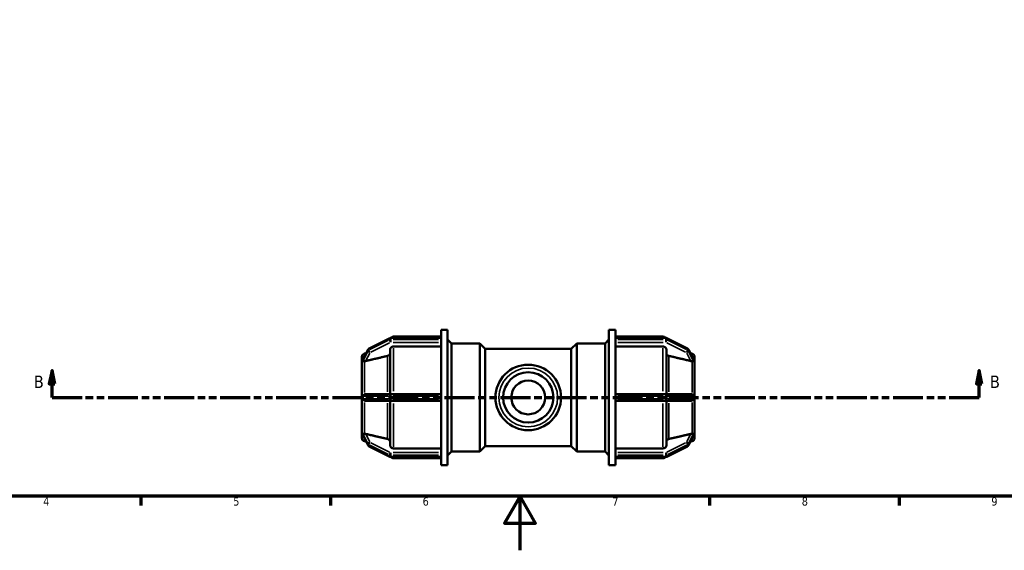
# Model space of a CAD drawing. Header units: millimetres. Extents: x 0 to 901, y -217 to 599.
# Tile 3 of 8: x 236 to 599, y 0 to 196. Entities that reach past the tile are written whole.
import ezdxf

# ---------------------------------------------------------------- set-up
doc = ezdxf.new("R2010")
doc.units = ezdxf.units.MM
doc.linetypes.add('DOUBLE_DASH_CHAIN', pattern=[1.2403, 0.6614, -0.0827, 0.1654, -0.0827, 0.1654, -0.0827])
for name, color, linetype, lineweight in [('Border (ANSI)', 7, 'Continuous', 70), ('Section Line (ANSI)', 7, 'DOUBLE_DASH_CHAIN', 70), ('Visible (ANSI)', 7, 'Continuous', 50), ('Visible Narrow (ANSI)', 7, 'Continuous', 35)]:
    doc.layers.add(name, color=color, linetype=linetype, lineweight=lineweight)
doc.styles.add('Label Text (ANSI)', font='tahoma.ttf')
doc.styles.add('Note Text (ANSI)', font='tahoma.ttf')

# ---------------------------------------------------------------- blocks, each defined once
blk = doc.blocks.new('Borders Default Border')
at = {"layer": 'Border (ANSI)'}
for p, q in [((280.33, 20), (280.33, 16.55)), ((350.42, 20), (350.42, 16.55)), ((490.58, 20), (490.58, 16.55)), ((560.67, 20), (560.67, 16.55))]:
    blk.add_line(p, q, dxfattribs=at)
at = {"layer": 'Border (ANSI)', "flags": 128}
for points in [[(20, 20), (20, 574), (821, 574), (821, 20), (20, 20)], [(420.5, 0), (420.5, 20), (414.73, 10), (426.27, 10), (420.5, 20)]]:
    blk.add_lwpolyline(points, dxfattribs=at)
at = {"layer": 'Border (ANSI)', "char_height": 3.05, "attachment_point": 7, "style": 'Note Text (ANSI)'}
for s, insert in [('4', (244.23, 16.55)), ('5', (314.48, 16.49)), ('6', (384.49, 16.49)), ('7', (454.6, 16.55)), ('8', (524.63, 16.48)), ('9', (594.7, 16.49))]:
    blk.add_mtext(s, dxfattribs=dict(at, insert=insert))
blk = doc.blocks.new('2dTransSection0')
at = {"layer": 'Section Line (ANSI)', "linetype": 'Continuous'}
for p, q in [((247.5, 66.53), (246.5, 61.53)), ((247.5, 61.53), (247.5, 66.53)), ((248.5, 61.53), (247.5, 66.53)), ((590.23, 66.53), (589.23, 61.53)), ((590.23, 61.53), (590.23, 66.53)), ((591.23, 61.53), (590.23, 66.53)), ((246.5, 61.53), (248.5, 61.53)), ((247.5, 56.53), (247.5, 61.53)), ((589.23, 61.53), (591.23, 61.53)), ((590.23, 56.53), (590.23, 61.53)), ((247.5, 56.53), (258.63, 56.53)), ((579.1, 56.53), (590.23, 56.53))]:
    blk.add_line(p, q, dxfattribs=at)
at = {"layer": 'Section Line (ANSI)', "linetype": 'DOUBLE_DASH_CHAIN', "ltscale": 16.70952}
blk.add_line((247.5, 56.53), (590.23, 56.53), dxfattribs=at)
at = {"layer": 'Section Line (ANSI)', "linetype": 'Continuous', "flags": 128}
for points in [[(248.5, 61.53), (247.5, 66.53), (246.5, 61.53), (248.5, 61.53)], [(591.23, 61.53), (590.23, 66.53), (589.23, 61.53), (591.23, 61.53)]]:
    blk.add_lwpolyline(points, dxfattribs=at)
at = {"layer": 'Section Line (ANSI)'}
for points in [[(248.5, 61.53), (247.5, 66.53), (246.5, 61.53), (248.5, 61.53)], [(591.23, 61.53), (590.23, 66.53), (589.23, 61.53), (591.23, 61.53)]]:
    blk.add_solid(points, dxfattribs=at)
at = {"layer": 'Section Line (ANSI)', "char_height": 4.57, "attachment_point": 7, "style": 'Label Text (ANSI)'}
for insert in [(240.76, 60.03), (594.18, 60.03)]:
    blk.add_mtext('B', dxfattribs=dict(at, insert=insert))

msp = doc.modelspace()

# ---------------------------------------------------------------- linework, layer by layer
at = {"layer": 'Visible (ANSI)'}
for p, q in [((391.312, 78.475), (391.312, 81.529)), ((391.312, 81.529), (393.712, 81.529)), ((393.712, 31.529), (393.712, 81.529)), ((453.352, 31.529), (453.352, 81.529)), ((453.352, 81.529), (455.752, 81.529)), ((455.752, 78.475), (455.752, 81.529)), ((372.352, 78.451), (364.682, 74.616)), ((391.312, 78.53), (372.688, 78.53)), ((373.737, 79.029), (391.312, 79.029)), ((391.312, 78.475), (391.312, 78.429)), ((391.312, 78.179), (391.312, 78.429)), ((391.312, 77.929), (391.312, 78.179)), ((391.312, 77.929), (391.312, 77.871)), ((391.312, 57.133), (391.312, 77.871)), ((395.152, 76.529), (393.712, 77.969)), ((395.152, 36.529), (395.152, 76.529)), ((395.152, 76.529), (405.632, 76.529)), ((405.632, 36.529), (405.632, 76.529)), ((407.632, 74.529), (405.632, 76.529)), ((439.432, 74.529), (441.432, 76.529)), ((441.432, 76.529), (441.432, 36.529)), ((441.432, 76.529), (451.912, 76.529)), ((451.912, 76.529), (453.352, 77.969)), ((451.912, 36.529), (451.912, 76.529)), ((455.752, 79.029), (473.328, 79.029)), ((455.752, 78.53), (474.377, 78.53)), ((455.752, 78.429), (455.752, 78.475)), ((455.752, 78.179), (455.752, 78.429)), ((455.752, 77.929), (455.752, 78.179)), ((455.752, 77.871), (455.752, 77.929)), ((455.752, 57.133), (455.752, 77.871)), ((474.712, 78.451), (482.382, 74.616)), ((364.351, 74.289), (362.475, 70.661)), ((362.959, 72.726), (363.637, 72.908)), ((372.487, 57.779), (372.487, 74.275)), ((391.312, 75.359), (373.737, 75.359)), ((407.632, 38.529), (407.632, 74.529)), ((407.632, 74.529), (439.432, 74.529)), ((439.432, 38.529), (439.432, 74.529)), ((473.328, 75.359), (455.752, 75.359)), ((474.578, 74.275), (474.578, 57.779)), ((482.713, 74.289), (484.589, 70.661)), ((484.106, 72.726), (483.428, 72.908)), ((362.032, 70.135), (362.032, 71.518)), ((362.034, 70.137), (362.032, 70.135)), ((362.032, 70.135), (362.032, 69.51)), ((362.032, 69.51), (362.032, 68.885)), ((485.031, 70.137), (485.032, 70.135)), ((485.032, 71.518), (485.032, 70.135)), ((485.032, 70.135), (485.032, 69.51)), ((485.032, 69.51), (485.032, 68.885)), ((362.032, 68.885), (362.034, 68.887)), ((362.033, 68.884), (362.032, 68.885)), ((362.032, 57.779), (362.032, 68.885)), ((485.032, 68.885), (485.031, 68.887)), ((485.031, 68.884), (485.032, 68.885)), ((485.032, 68.885), (485.032, 57.779)), ((362.032, 57.779), (362.032, 56.529)), ((362.034, 57.779), (362.032, 57.779)), ((362.032, 56.529), (362.032, 55.279)), ((362.032, 44.172), (362.032, 55.279)), ((362.032, 55.279), (362.034, 55.279)), ((365.018, 57.779), (363.43, 57.779)), ((363.43, 55.279), (365.018, 55.279)), ((372.688, 57.779), (365.018, 57.779)), ((365.018, 55.279), (372.688, 55.279)), ((372.487, 38.783), (372.487, 55.279)), ((391.312, 57.779), (372.688, 57.779)), ((372.688, 55.279), (391.312, 55.279)), ((391.312, 57.133), (391.312, 57.029)), ((391.312, 56.529), (391.312, 57.029)), ((391.312, 56.029), (391.312, 56.529)), ((391.312, 56.029), (391.312, 55.924)), ((391.312, 35.187), (391.312, 55.924)), ((474.377, 57.779), (455.752, 57.779)), ((455.752, 57.029), (455.752, 57.133)), ((455.752, 56.529), (455.752, 57.029)), ((455.752, 56.029), (455.752, 56.529)), ((455.752, 55.924), (455.752, 56.029)), ((455.752, 35.187), (455.752, 55.924)), ((455.752, 55.279), (474.377, 55.279)), ((482.047, 57.779), (474.377, 57.779)), ((474.377, 55.279), (482.047, 55.279)), ((474.578, 55.279), (474.578, 38.783)), ((483.635, 57.779), (482.047, 57.779)), ((482.047, 55.279), (483.635, 55.279)), ((485.031, 57.779), (485.032, 57.779)), ((485.032, 55.279), (485.031, 55.279)), ((485.032, 57.779), (485.032, 56.529)), ((485.032, 56.529), (485.032, 55.279)), ((485.032, 55.279), (485.032, 44.172)), ((362.032, 44.172), (362.033, 44.173)), ((362.032, 44.172), (362.032, 43.547)), ((362.034, 44.17), (362.032, 44.172)), ((485.032, 44.172), (485.031, 44.173)), ((485.031, 44.17), (485.032, 44.172)), ((485.032, 44.172), (485.032, 43.547)), ((362.032, 43.547), (362.032, 42.922)), ((362.032, 42.922), (362.034, 42.92)), ((362.032, 41.539), (362.032, 42.922)), ((362.475, 42.397), (364.351, 38.768)), ((362.959, 40.332), (363.637, 40.15)), ((484.589, 42.397), (482.713, 38.768)), ((484.106, 40.332), (483.428, 40.15)), ((485.032, 42.922), (485.031, 42.92)), ((485.032, 43.547), (485.032, 42.922)), ((485.032, 42.922), (485.032, 41.539)), ((364.682, 38.442), (372.352, 34.607)), ((373.737, 37.698), (391.312, 37.698)), ((395.152, 36.529), (393.712, 35.089)), ((395.152, 36.529), (405.632, 36.529)), ((407.632, 38.529), (405.632, 36.529)), ((407.632, 38.529), (439.432, 38.529)), ((439.432, 38.529), (441.432, 36.529)), ((441.432, 36.529), (451.912, 36.529)), ((451.912, 36.529), (453.352, 35.089)), ((455.752, 37.698), (473.328, 37.698)), ((482.382, 38.442), (474.712, 34.607)), ((372.688, 34.528), (391.312, 34.528)), ((373.737, 34.029), (391.312, 34.029)), ((391.312, 35.187), (391.312, 35.128)), ((391.312, 34.878), (391.312, 35.128)), ((391.312, 34.628), (391.312, 34.878)), ((391.312, 34.628), (391.312, 34.582)), ((391.312, 31.529), (391.312, 34.582)), ((455.752, 35.128), (455.752, 35.187)), ((455.752, 34.878), (455.752, 35.128)), ((455.752, 34.628), (455.752, 34.878)), ((455.752, 34.582), (455.752, 34.628)), ((455.752, 31.529), (455.752, 34.582)), ((474.377, 34.528), (455.752, 34.528)), ((455.752, 34.029), (473.328, 34.029)), ((391.312, 31.529), (393.712, 31.529)), ((453.352, 31.529), (455.752, 31.529))]:
    msp.add_line(p, q, dxfattribs=at)
for radius in [12.11, 9.316, 6.25]:
    msp.add_circle((423.532, 56.529), radius, dxfattribs=at)
for centre, radius, start, end in [((372.688, 77.78), 0.75, 90, 116.56505), ((373.737, 77.779), 1.25, 90, 143.06613), ((473.328, 77.779), 1.25, 36.93387, 90), ((474.377, 77.78), 0.75, 63.43495, 90), ((365.018, 73.945), 0.75, 116.56505, 152.66053), ((482.047, 73.945), 0.75, 27.33947, 63.43495), ((363.282, 71.518), 1.25, 105, 180), ((483.782, 71.518), 1.25, 0, 75), ((363.282, 41.539), 1.25, 180, 255), ((483.782, 41.539), 1.25, 285, 0), ((365.018, 39.113), 0.75, 207.33947, 243.43495), ((482.047, 39.113), 0.75, 296.56505, 332.66053), ((372.688, 35.278), 0.75, 243.43495, 270), ((373.737, 35.279), 1.25, 216.93387, 270), ((473.328, 35.279), 1.25, 270, 323.06613), ((474.377, 35.278), 0.75, 270, 296.56505)]:
    msp.add_arc(centre, radius, start, end, dxfattribs=at)
for points, knots in [([(372.487, 72.938), (372.487, 72.804), (372.451, 72.646), (372.332, 72.399), (372.229, 72.265), (372.011, 72.076), (371.857, 71.987), (371.667, 71.918), (371.614, 71.903), (371.56, 71.89)], [0.18529753, 0.18529753, 0.18529753, 0.18529753, 0.23170372, 0.23170372, 0.2780663, 0.2780663, 0.3243679, 0.3243679, 0.33995548, 0.33995548, 0.33995548, 0.33995548]), ([(373.737, 75.359), (373.583, 75.359), (373.401, 75.328), (373.116, 75.226), (372.962, 75.136), (372.744, 74.947), (372.641, 74.814), (372.523, 74.566), (372.487, 74.409), (372.487, 74.275)], [0, 0, 0, 0, 0.04625641, 0.04625641, 0.09254942, 0.09254942, 0.13888947, 0.13888947, 0.18527327, 0.18527327, 0.18527327, 0.18527327]), ([(474.578, 74.275), (474.578, 74.409), (474.542, 74.566), (474.424, 74.814), (474.321, 74.947), (474.102, 75.136), (473.949, 75.226), (473.664, 75.328), (473.482, 75.359), (473.328, 75.359)], [-0.18527327, -0.18527327, -0.18527327, -0.18527327, -0.13888947, -0.13888947, -0.09254942, -0.09254942, -0.04625641, -0.04625641, 0, 0, 0, 0]), ([(475.504, 71.89), (475.45, 71.903), (475.398, 71.918), (475.207, 71.987), (475.053, 72.076), (474.835, 72.265), (474.732, 72.399), (474.614, 72.646), (474.578, 72.804), (474.578, 72.938)], [0.40127516, 0.40127516, 0.40127516, 0.40127516, 0.41686274, 0.41686274, 0.46316434, 0.46316434, 0.50952692, 0.50952692, 0.55593311, 0.55593311, 0.55593311, 0.55593311]), ([(362.444, 70.556), (362.443, 70.572), (362.446, 70.59), (362.459, 70.626), (362.466, 70.643), (362.475, 70.661)], [-0.391297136, -0.391297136, -0.391297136, -0.391297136, -0.376641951, -0.376641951, -0.365733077, -0.365733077, -0.365733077, -0.365733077]), ([(362.444, 70.056), (362.448, 70.15), (362.45, 70.237), (362.45, 70.398), (362.448, 70.479), (362.444, 70.556)], [-0.61928994, -0.61928994, -0.61928994, -0.61928994, -0.571019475, -0.571019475, -0.522749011, -0.522749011, -0.522749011, -0.522749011]), ([(362.959, 69.948), (362.833, 69.952), (362.726, 69.953), (362.568, 69.961), (362.509, 69.966), (362.456, 70.001), (362.447, 70.018), (362.444, 70.043), (362.444, 70.05), (362.444, 70.056)], [-0.60409147, -0.60409147, -0.60409147, -0.60409147, -0.56128979, -0.56128979, -0.52263659, -0.52263659, -0.49972855, -0.49972855, -0.49277707, -0.49277707, -0.49277707, -0.49277707]), ([(363.43, 69.999), (363.422, 69.997), (363.414, 69.995), (363.29, 69.968), (363.166, 69.95), (363.018, 69.946), (362.988, 69.947), (362.959, 69.948)], [0.262425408, 0.262425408, 0.262425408, 0.262425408, 0.264880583, 0.264880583, 0.300726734, 0.300726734, 0.310144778, 0.310144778, 0.310144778, 0.310144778]), ([(484.106, 69.948), (484.077, 69.947), (484.046, 69.946), (483.899, 69.95), (483.774, 69.968), (483.659, 69.993), (483.651, 69.995), (483.643, 69.997), (483.635, 69.999)], [0.474655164, 0.474655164, 0.474655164, 0.474655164, 0.484073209, 0.484073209, 0.51991936, 0.51991936, 0.51991936, 0.522374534, 0.522374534, 0.522374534, 0.522374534]), ([(484.621, 70.056), (484.621, 70.046), (484.62, 70.037), (484.614, 70.011), (484.603, 69.994), (484.536, 69.962), (484.466, 69.958), (484.301, 69.953), (484.209, 69.952), (484.106, 69.948)], [-0.13760114, -0.13760114, -0.13760114, -0.13760114, -0.12722895, -0.12722895, -0.10418158, -0.10418158, -0.06643677, -0.06643677, -0.03325811, -0.03325811, -0.03325811, -0.03325811]), ([(484.589, 70.661), (484.598, 70.643), (484.606, 70.627), (484.618, 70.59), (484.622, 70.571), (484.621, 70.556)], [-0.16782157, -0.16782157, -0.16782157, -0.16782157, -0.153587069, -0.153587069, -0.134048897, -0.134048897, -0.134048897, -0.134048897]), ([(484.621, 70.556), (484.617, 70.479), (484.615, 70.398), (484.615, 70.318), (484.615, 70.237), (484.617, 70.15), (484.621, 70.056)], [-0.048270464, -0.048270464, -0.048270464, -0.048270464, 0, 0, 0, 0.048270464, 0.048270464, 0.048270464, 0.048270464]), ([(362.444, 57.029), (362.443, 57.055), (362.445, 57.082), (362.457, 57.155), (362.474, 57.205), (362.549, 57.35), (362.624, 57.44), (362.791, 57.581), (362.872, 57.633), (362.959, 57.675)], [-0.370269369, -0.370269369, -0.370269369, -0.370269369, -0.358266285, -0.358266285, -0.33684905, -0.33684905, -0.302343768, -0.302343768, -0.276732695, -0.276732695, -0.276732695, -0.276732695]), ([(362.959, 55.383), (362.952, 55.386), (362.945, 55.39), (362.8, 55.463), (362.686, 55.556), (362.555, 55.706), (362.515, 55.767), (362.47, 55.867), (362.456, 55.909), (362.445, 55.979), (362.443, 56.004), (362.444, 56.029)], [-0.54491098, -0.54491098, -0.54491098, -0.54491098, -0.5425626, -0.5425626, -0.49562447, -0.49562447, -0.46714658, -0.46714658, -0.44904306, -0.44904306, -0.43900418, -0.43900418, -0.43900418, -0.43900418]), ([(362.444, 56.029), (362.448, 56.2), (362.45, 56.368), (362.45, 56.69), (362.448, 56.858), (362.444, 57.029)], [0.522749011, 0.522749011, 0.522749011, 0.522749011, 0.571019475, 0.571019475, 0.61928994, 0.61928994, 0.61928994, 0.61928994]), ([(362.959, 57.675), (362.988, 57.689), (363.018, 57.701), (363.166, 57.755), (363.29, 57.776), (363.414, 57.779), (363.422, 57.779), (363.43, 57.779)], [0.209774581, 0.209774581, 0.209774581, 0.209774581, 0.219192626, 0.219192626, 0.255038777, 0.255038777, 0.257493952, 0.257493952, 0.257493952, 0.257493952]), ([(363.43, 55.279), (363.422, 55.279), (363.414, 55.279), (363.29, 55.281), (363.166, 55.302), (363.018, 55.356), (362.988, 55.369), (362.959, 55.383)], [0.262425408, 0.262425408, 0.262425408, 0.262425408, 0.264880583, 0.264880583, 0.300726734, 0.300726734, 0.310144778, 0.310144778, 0.310144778, 0.310144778]), ([(483.635, 57.779), (483.643, 57.779), (483.651, 57.779), (483.659, 57.779), (483.774, 57.776), (483.899, 57.755), (484.046, 57.701), (484.077, 57.689), (484.106, 57.675)], [0.517464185, 0.517464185, 0.517464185, 0.517464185, 0.51991936, 0.51991936, 0.51991936, 0.555765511, 0.555765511, 0.565183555, 0.565183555, 0.565183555, 0.565183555]), ([(484.106, 55.383), (484.077, 55.369), (484.046, 55.356), (483.899, 55.302), (483.774, 55.281), (483.659, 55.279), (483.651, 55.279), (483.643, 55.279), (483.635, 55.279)], [0.474655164, 0.474655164, 0.474655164, 0.474655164, 0.484073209, 0.484073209, 0.51991936, 0.51991936, 0.51991936, 0.522374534, 0.522374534, 0.522374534, 0.522374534]), ([(484.106, 57.675), (484.242, 57.609), (484.353, 57.523), (484.492, 57.375), (484.538, 57.311), (484.589, 57.206), (484.605, 57.163), (484.619, 57.088), (484.621, 57.058), (484.621, 57.029)], [-0.28043631, -0.28043631, -0.28043631, -0.28043631, -0.22154922, -0.22154922, -0.18007892, -0.18007892, -0.15367875, -0.15367875, -0.13632093, -0.13632093, -0.13632093, -0.13632093]), ([(484.621, 56.029), (484.621, 56.008), (484.62, 55.987), (484.612, 55.926), (484.601, 55.878), (484.534, 55.735), (484.468, 55.649), (484.306, 55.5), (484.212, 55.434), (484.106, 55.383)], [-0.14575061, -0.14575061, -0.14575061, -0.14575061, -0.13253587, -0.13253587, -0.10760694, -0.10760694, -0.0689931, -0.0689931, -0.03374986, -0.03374986, -0.03374986, -0.03374986]), ([(484.621, 57.029), (484.617, 56.858), (484.615, 56.69), (484.615, 56.529), (484.615, 56.368), (484.617, 56.2), (484.621, 56.029)], [-0.048270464, -0.048270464, -0.048270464, -0.048270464, 0, 0, 0, 0.048270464, 0.048270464, 0.048270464, 0.048270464]), ([(362.444, 43.001), (362.444, 43.002), (362.444, 43.002), (362.443, 43.025), (362.449, 43.043), (362.48, 43.079), (362.517, 43.088), (362.626, 43.103), (362.726, 43.103), (362.889, 43.107), (362.923, 43.109), (362.959, 43.11)], [-0.47142766, -0.47142766, -0.47142766, -0.47142766, -0.47118222, -0.47118222, -0.44902911, -0.44902911, -0.41144819, -0.41144819, -0.35094542, -0.35094542, -0.33572019, -0.33572019, -0.33572019, -0.33572019]), ([(362.444, 42.501), (362.448, 42.579), (362.45, 42.659), (362.45, 42.82), (362.448, 42.908), (362.444, 43.001)], [0.522749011, 0.522749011, 0.522749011, 0.522749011, 0.571019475, 0.571019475, 0.61928994, 0.61928994, 0.61928994, 0.61928994]), ([(362.475, 42.397), (362.461, 42.424), (362.451, 42.451), (362.444, 42.484), (362.444, 42.493), (362.444, 42.501)], [-0.41507325, -0.41507325, -0.41507325, -0.41507325, -0.397395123, -0.397395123, -0.389252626, -0.389252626, -0.389252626, -0.389252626]), ([(362.959, 43.11), (362.988, 43.111), (363.018, 43.111), (363.166, 43.107), (363.29, 43.09), (363.414, 43.063), (363.422, 43.061), (363.43, 43.059)], [0.209774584, 0.209774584, 0.209774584, 0.209774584, 0.219192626, 0.219192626, 0.255038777, 0.255038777, 0.257493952, 0.257493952, 0.257493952, 0.257493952]), ([(371.56, 41.167), (371.614, 41.155), (371.667, 41.139), (371.857, 41.071), (372.011, 40.982), (372.229, 40.792), (372.332, 40.659), (372.451, 40.411), (372.487, 40.253), (372.487, 40.12)], [0.40127516, 0.40127516, 0.40127516, 0.40127516, 0.41686274, 0.41686274, 0.46316434, 0.46316434, 0.50952692, 0.50952692, 0.55593311, 0.55593311, 0.55593311, 0.55593311]), ([(474.578, 40.12), (474.578, 40.253), (474.614, 40.411), (474.732, 40.659), (474.835, 40.792), (475.053, 40.982), (475.207, 41.071), (475.398, 41.139), (475.45, 41.155), (475.504, 41.167)], [0.18529753, 0.18529753, 0.18529753, 0.18529753, 0.23170372, 0.23170372, 0.2780663, 0.2780663, 0.3243679, 0.3243679, 0.33995548, 0.33995548, 0.33995548, 0.33995548]), ([(483.635, 43.059), (483.643, 43.061), (483.651, 43.063), (483.659, 43.064), (483.774, 43.09), (483.899, 43.107), (484.046, 43.111), (484.077, 43.111), (484.106, 43.11)], [0.517464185, 0.517464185, 0.517464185, 0.517464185, 0.51991936, 0.51991936, 0.51991936, 0.555765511, 0.555765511, 0.565183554, 0.565183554, 0.565183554, 0.565183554]), ([(484.106, 43.11), (484.167, 43.108), (484.225, 43.106), (484.399, 43.102), (484.49, 43.101), (484.581, 43.078), (484.602, 43.064), (484.619, 43.032), (484.621, 43.018), (484.621, 43.001)], [-0.2695811, -0.2695811, -0.2695811, -0.2695811, -0.24529417, -0.24529417, -0.19024601, -0.19024601, -0.15678509, -0.15678509, -0.13807763, -0.13807763, -0.13807763, -0.13807763]), ([(484.621, 42.501), (484.621, 42.494), (484.621, 42.485), (484.615, 42.457), (484.607, 42.432), (484.589, 42.397)], [-0.142670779, -0.142670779, -0.142670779, -0.142670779, -0.132388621, -0.132388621, -0.111176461, -0.111176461, -0.111176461, -0.111176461]), ([(484.621, 43.001), (484.617, 42.908), (484.615, 42.82), (484.615, 42.74), (484.615, 42.659), (484.617, 42.579), (484.621, 42.501)], [-0.048270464, -0.048270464, -0.048270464, -0.048270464, 0, 0, 0, 0.048270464, 0.048270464, 0.048270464, 0.048270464]), ([(372.487, 38.783), (372.487, 38.649), (372.523, 38.491), (372.641, 38.244), (372.744, 38.11), (372.962, 37.921), (373.116, 37.832), (373.401, 37.73), (373.583, 37.698), (373.737, 37.698)], [-0.18527327, -0.18527327, -0.18527327, -0.18527327, -0.13888947, -0.13888947, -0.09254942, -0.09254942, -0.04625641, -0.04625641, 0, 0, 0, 0]), ([(473.328, 37.698), (473.482, 37.698), (473.664, 37.73), (473.949, 37.832), (474.102, 37.921), (474.321, 38.11), (474.424, 38.244), (474.542, 38.491), (474.578, 38.649), (474.578, 38.783)], [0, 0, 0, 0, 0.04625641, 0.04625641, 0.09254942, 0.09254942, 0.13888947, 0.13888947, 0.18527327, 0.18527327, 0.18527327, 0.18527327])]:
    msp.add_open_spline(points, degree=3, knots=knots, dxfattribs=at)
for points in [[(362.034, 70.137), (362.032, 69.921), (362.032, 69.708), (362.032, 69.51)], [(362.032, 69.51), (362.032, 69.312), (362.032, 69.097), (362.034, 68.887)], [(485.032, 69.51), (485.032, 69.708), (485.033, 69.921), (485.031, 70.137)], [(485.031, 68.887), (485.033, 69.097), (485.032, 69.312), (485.032, 69.51)], [(362.034, 68.887), (362.033, 68.886), (362.033, 68.885), (362.033, 68.884)], [(485.031, 68.884), (485.031, 68.885), (485.031, 68.886), (485.031, 68.887)], [(362.034, 57.779), (362.032, 57.353), (362.032, 56.925), (362.032, 56.529)], [(362.032, 56.529), (362.032, 56.132), (362.032, 55.704), (362.034, 55.279)], [(485.032, 56.529), (485.032, 56.925), (485.033, 57.353), (485.031, 57.779)], [(485.031, 55.279), (485.033, 55.704), (485.032, 56.132), (485.032, 56.529)], [(362.034, 44.17), (362.032, 43.961), (362.032, 43.746), (362.032, 43.547)], [(362.033, 44.173), (362.033, 44.172), (362.033, 44.171), (362.034, 44.17)], [(485.031, 44.17), (485.031, 44.171), (485.031, 44.172), (485.031, 44.173)], [(485.032, 43.547), (485.032, 43.746), (485.033, 43.961), (485.031, 44.17)], [(362.032, 43.547), (362.032, 43.349), (362.032, 43.136), (362.034, 42.92)], [(485.031, 42.92), (485.033, 43.136), (485.032, 43.349), (485.032, 43.547)]]:
    msp.add_open_spline(points, degree=3, dxfattribs=at)
for points, weights in [([(371.56, 71.89), (367.239, 70.885), (363.43, 69.999)], [1, 1.00209547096, 1.00024500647]), ([(483.635, 69.999), (479.825, 70.885), (475.504, 71.89)], [1.00024500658, 1.00209547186, 1]), ([(363.43, 43.059), (367.239, 42.172), (371.56, 41.167)], [1.00024500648, 1.00209547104, 1]), ([(475.504, 41.167), (479.825, 42.172), (483.635, 43.059)], [1, 1.00209547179, 1.00024500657])]:
    msp.add_rational_spline(points, weights, degree=2, dxfattribs=at)
at = {"layer": 'Visible Narrow (ANSI)'}
for p, q in [((365.026, 74.699), (371.929, 78.151)), ((371.929, 77.651), (365.026, 74.199)), ((365.401, 73.262), (372.304, 76.713)), ((372.313, 78.317), (372.313, 77.867)), ((372.688, 78.53), (372.688, 78.439)), ((372.688, 77.954), (372.688, 78.404)), ((372.688, 77.898), (372.688, 76.957)), ((373.619, 78.429), (390.381, 78.429)), ((390.381, 77.929), (373.619, 77.929)), ((373.619, 76.905), (390.381, 76.905)), ((373.737, 79.028), (373.737, 78.578)), ((456.684, 78.429), (473.446, 78.429)), ((473.446, 77.929), (456.684, 77.929)), ((456.684, 76.905), (473.446, 76.905)), ((473.328, 78.578), (473.328, 79.028)), ((474.377, 78.439), (474.377, 78.53)), ((474.377, 78.404), (474.377, 77.954)), ((474.377, 76.957), (474.377, 77.898)), ((474.752, 77.867), (474.752, 78.317)), ((474.76, 76.713), (481.664, 73.262)), ((475.135, 78.151), (482.039, 74.699)), ((482.039, 74.199), (475.135, 77.651)), ((362.538, 70.739), (364.239, 74.028)), ((364.239, 73.528), (362.538, 70.239)), ((363.509, 70.152), (364.938, 72.916)), ((364.333, 74.185), (364.333, 73.735)), ((364.643, 74.032), (364.643, 74.482)), ((373.737, 74.762), (373.737, 58.828)), ((473.328, 58.828), (473.328, 74.762)), ((482.126, 72.916), (483.556, 70.152)), ((482.422, 74.482), (482.422, 74.032)), ((482.732, 73.735), (482.732, 74.185)), ((482.826, 74.028), (484.526, 70.739)), ((484.526, 70.239), (482.826, 73.528)), ((362.959, 71.705), (362.959, 72.723)), ((362.959, 58.405), (362.959, 69.523)), ((371.56, 58.619), (371.56, 71.404)), ((475.504, 71.404), (475.504, 58.619)), ((484.106, 71.705), (484.106, 72.723)), ((484.106, 58.405), (484.106, 69.523)), ((362.538, 57.029), (364.239, 57.029)), ((364.239, 56.029), (362.538, 56.029)), ((362.959, 43.534), (362.959, 54.653)), ((364.333, 56.979), (364.333, 56.079)), ((364.622, 57.029), (364.343, 57.029)), ((364.343, 56.029), (364.622, 56.029)), ((364.643, 56.079), (364.643, 56.979)), ((365.026, 57.029), (371.929, 57.029)), ((371.929, 56.029), (365.026, 56.029)), ((372.313, 56.979), (372.313, 56.079)), ((372.668, 57.029), (372.33, 57.029)), ((372.33, 56.029), (372.668, 56.029)), ((372.688, 57.776), (372.688, 57.088)), ((372.688, 56.079), (372.688, 56.979)), ((372.688, 55.97), (372.688, 55.281)), ((373.619, 57.029), (390.381, 57.029)), ((390.381, 56.029), (373.619, 56.029)), ((456.684, 57.029), (473.446, 57.029)), ((473.446, 56.029), (456.684, 56.029)), ((474.377, 57.088), (474.377, 57.776)), ((474.377, 56.979), (474.377, 56.079)), ((474.377, 55.281), (474.377, 55.97)), ((474.735, 57.029), (474.397, 57.029)), ((474.397, 56.029), (474.735, 56.029)), ((474.752, 56.079), (474.752, 56.979)), ((475.135, 57.029), (482.039, 57.029)), ((482.039, 56.029), (475.135, 56.029)), ((482.422, 56.979), (482.422, 56.079)), ((482.722, 57.029), (482.442, 57.029)), ((482.442, 56.029), (482.722, 56.029)), ((482.732, 56.079), (482.732, 56.979)), ((482.826, 57.029), (484.526, 57.029)), ((484.526, 56.029), (482.826, 56.029)), ((484.106, 43.534), (484.106, 54.653)), ((371.56, 41.653), (371.56, 54.439)), ((373.737, 54.229), (373.737, 38.295)), ((473.328, 38.295), (473.328, 54.229)), ((475.504, 54.439), (475.504, 41.653)), ((362.538, 42.819), (364.239, 39.53)), ((364.239, 39.03), (362.538, 42.319)), ((362.959, 40.335), (362.959, 41.353)), ((364.938, 40.141), (363.509, 42.905)), ((483.556, 42.905), (482.126, 40.141)), ((482.826, 39.53), (484.526, 42.819)), ((484.526, 42.319), (482.826, 39.03)), ((484.106, 40.335), (484.106, 41.353)), ((364.333, 39.322), (364.333, 38.872)), ((364.643, 38.575), (364.643, 39.025)), ((365.026, 38.858), (371.929, 35.407)), ((371.929, 34.907), (365.026, 38.358)), ((372.304, 36.344), (365.401, 39.796)), ((481.664, 39.796), (474.76, 36.344)), ((475.135, 35.407), (482.039, 38.858)), ((482.039, 38.358), (475.135, 34.907)), ((482.422, 39.025), (482.422, 38.575)), ((482.732, 38.872), (482.732, 39.322)), ((372.313, 35.19), (372.313, 34.74)), ((372.688, 36.101), (372.688, 35.16)), ((372.688, 34.653), (372.688, 35.103)), ((372.688, 34.619), (372.688, 34.528)), ((390.381, 36.153), (373.619, 36.153)), ((373.619, 35.128), (390.381, 35.128)), ((390.381, 34.628), (373.619, 34.628)), ((373.737, 34.479), (373.737, 34.03)), ((473.446, 36.153), (456.684, 36.153)), ((456.684, 35.128), (473.446, 35.128)), ((473.446, 34.628), (456.684, 34.628)), ((473.328, 34.03), (473.328, 34.479)), ((474.377, 35.16), (474.377, 36.101)), ((474.377, 35.103), (474.377, 34.653)), ((474.377, 34.528), (474.377, 34.619)), ((474.752, 34.74), (474.752, 35.19))]:
    msp.add_line(p, q, dxfattribs=at)
msp.add_circle((423.532, 56.529), 10.86, dxfattribs=at)
for centre, major_axis, ratio, start_param, end_param in [((372.688, 77.78), (-0.335, 0.671), 0.25, 0.0231824, 0.4404652), ((372.688, 77.28), (0.335, -0.671), 0.25, 3.6837801, 5.0974968), ((372.688, 77.78), (0.75, 0), 0.8660254, 1.5969763, 2.0682152), ((372.688, 77.28), (-0.75, 0), 0.8660254, 4.7385689, 5.2098078), ((474.377, 77.78), (0.75, 0), 0.8660254, 1.0733775, 1.5446164), ((474.377, 77.28), (-0.75, 0), 0.8660254, 4.2149701, 4.686209), ((474.377, 77.28), (0.335, 0.671), 0.25, 4.3272812, 5.7409979), ((474.377, 77.78), (0.335, 0.671), 0.25, 5.8427201, 6.2600029), ((365.018, 73.945), (-0.666, 0.344), 0.4563451, 0.0115849, 0.2201134), ((365.018, 73.445), (-0.666, 0.344), 0.4563451, 0.3102381, 1.7239548), ((365.018, 73.945), (0.75, 0), 0.8660254, 2.1257061, 2.6893047), ((365.018, 73.445), (-0.75, 0), 0.8660254, 5.2672988, 5.8308974), ((365.018, 73.945), (-0.335, 0.671), 0.25, 0.0231824, 0.4404652), ((365.018, 73.445), (-0.335, 0.671), 0.25, 0.5421874, 1.9559041), ((482.047, 73.445), (-0.335, -0.671), 0.25, 1.1856885, 2.5994052), ((482.047, 73.445), (0.666, 0.344), 0.4563451, 4.5592305, 5.9729472), ((482.047, 73.945), (0.335, 0.671), 0.25, 5.8427201, 6.2600029), ((482.047, 73.945), (0.75, 0), 0.8660254, 0.4522879, 1.0158865), ((482.047, 73.445), (-0.75, 0), 0.8660254, 3.5938806, 4.1574792), ((482.047, 73.945), (0.666, 0.344), 0.4563451, 6.0630719, 6.2716004), ((365.018, 57.029), (0, 0.75), 0.9126902, 0.0785398, 1.4922565), ((365.018, 56.029), (0, -0.75), 0.9126902, 4.7909288, 6.2046455), ((365.018, 57.029), (0, 0.75), 0.5, 0.0785398, 1.4922565), ((365.018, 56.029), (0, -0.75), 0.5, 4.7909288, 6.2046455), ((372.688, 57.029), (0, 0.75), 0.5, 0.0785398, 1.4922565), ((372.688, 56.029), (0, -0.75), 0.5, 4.7909288, 6.2046455), ((474.377, 57.029), (0, 0.75), 0.5, 4.7909288, 6.2046455), ((474.377, 56.029), (0, -0.75), 0.5, 0.0785398, 1.4922565), ((482.047, 57.029), (0, 0.75), 0.5, 4.7909288, 6.2046455), ((482.047, 56.029), (0, -0.75), 0.5, 0.0785398, 1.4922565), ((482.047, 57.029), (0, 0.75), 0.9126902, 4.7909288, 6.2046455), ((482.047, 56.029), (0, -0.75), 0.9126902, 0.0785398, 1.4922565), ((365.018, 39.113), (-0.666, -0.344), 0.4563451, 6.0630719, 6.2716004), ((365.018, 39.613), (-0.666, -0.344), 0.4563451, 4.5592305, 5.9729472), ((365.018, 39.613), (0.75, 0), 0.8660254, 3.5938806, 4.1574792), ((365.018, 39.113), (-0.75, 0), 0.8660254, 0.4522879, 1.0158865), ((365.018, 39.113), (-0.335, -0.671), 0.25, 5.8427201, 6.2600029), ((365.018, 39.613), (0.335, 0.671), 0.25, 1.1856885, 2.5994052), ((482.047, 39.613), (0.335, -0.671), 0.25, 0.5421874, 1.9559041), ((482.047, 39.613), (0.666, -0.344), 0.4563451, 0.3102381, 1.7239548), ((482.047, 39.113), (0.335, -0.671), 0.25, 0.0231824, 0.4404652), ((482.047, 39.613), (0.75, 0), 0.8660254, 5.2672988, 5.8308974), ((482.047, 39.113), (-0.75, 0), 0.8660254, 2.1257061, 2.6893047), ((482.047, 39.113), (0.666, -0.344), 0.4563451, 0.0115849, 0.2201134), ((372.688, 35.278), (-0.335, -0.671), 0.25, 5.8427201, 6.2600029), ((372.688, 35.778), (-0.335, -0.671), 0.25, 4.3272812, 5.7409979), ((372.688, 35.778), (0.75, 0), 0.8660254, 4.2149701, 4.686209), ((372.688, 35.278), (-0.75, 0), 0.8660254, 1.0733775, 1.5446164), ((474.377, 35.778), (0.75, 0), 0.8660254, 4.7385689, 5.2098078), ((474.377, 35.278), (-0.75, 0), 0.8660254, 1.5969763, 2.0682152), ((474.377, 35.778), (-0.335, 0.671), 0.25, 3.6837801, 5.0974968), ((474.377, 35.278), (0.335, -0.671), 0.25, 0.0231824, 0.4404652)]:
    msp.add_ellipse(centre, major_axis=major_axis, ratio=ratio, start_param=start_param, end_param=end_param, dxfattribs=at)

# ---------------------------------------------------------------- block references
msp.add_blockref('Borders Default Border', (0, 0))
at = {"layer": 'Section Line (ANSI)'}
msp.add_blockref('2dTransSection0', (0, 0), dxfattribs=at)

doc.saveas('drawing.dxf')
